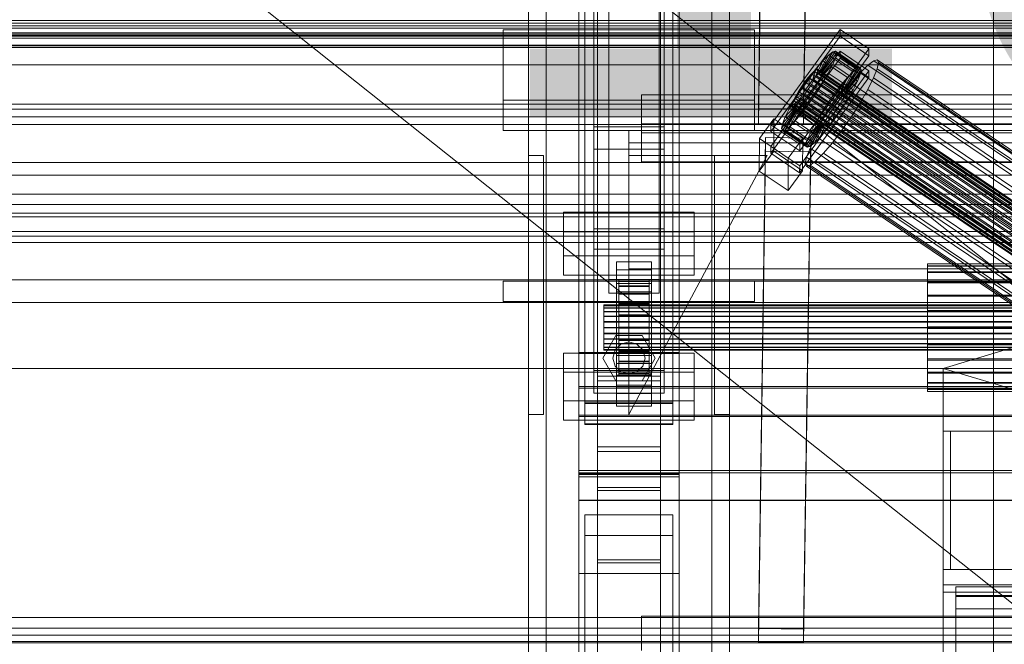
# Model space of a CAD drawing. Header units: millimetres. Extents: x -3490 to 61924, y -72580 to 6847.
# Tile 83 of 256: x -672 to -281, y -35410 to -35161. Entities that reach past the tile are written whole.
import ezdxf

# ---------------------------------------------------------------- set-up
doc = ezdxf.new("R2010")
doc.units = ezdxf.units.MM
for name, color, linetype, lineweight in [('COTAS_O', 1, 'Continuous', 0), ('COTAS_P', 1, 'Continuous', 0), ('frontal_bajante_movil', 7, 'Continuous', 0), ('frontal_briquetadora', 7, 'Continuous', 0), ('frontal_C01', 7, 'Continuous', 0), ('frontal_C02', 7, 'Continuous', 0), ('frontal_C03', 7, 'Continuous', 0), ('frontal_secador', 7, 'Continuous', 0)]:
    doc.layers.add(name, color=color, linetype=linetype, lineweight=lineweight)
doc.dimstyles.new('R19_100', dxfattribs={"dimtxt": 250, "dimasz": 150, "dimexe": 150, "dimexo": 80, "dimgap": 100, "dimtad": 1, "dimtih": 1, "dimtoh": 1, "dimdsep": 46, "dimcen": 0.09, "dimadec": 0, "dimazin": 0, "dimtfac": 1, "dimtdec": 4, "dimtofl": 0, "dimtmove": 0, "dimatfit": 3, "dimfxl": 1, "dimtolj": 1, "dimtzin": 0, "dimarcsym": 0})

# ---------------------------------------------------------------- blocks, each defined once
blk = doc.blocks.new('DIM_R29_52')
at = {"layer": 'COTAS_P'}
for p, q in [((-1750, -34600), (-1600, -34555)), ((2600, -34600), (2450, -34555)), ((-1750, -35500), (-1750, -34600)), ((-1750, -34600), (2600, -34600)), ((-1750, -34600), (-1600, -34645)), ((2600, -34600), (2450, -34645)), ((2600, -35500), (2600, -34600))]:
    blk.add_line(p, q, dxfattribs=at)
blk.add_text('4350 P', height=250, dxfattribs=at).set_placement((425, -34500))
blk = doc.blocks.new('DIM_R29_59')
at = {"layer": 'COTAS_O'}
for p, q in [((-1850, -34900), (-1850, -35600)), ((-150, -34900), (-150, -35600)), ((-1850, -35600), (-1700, -35555)), ((-150, -35600), (-300, -35555)), ((-150, -35600), (-1850, -35600)), ((-1850, -35600), (-1700, -35645)), ((-150, -35600), (-300, -35645))]:
    blk.add_line(p, q, dxfattribs=at)
blk.add_text('1700 O', height=250, rotation=180, dxfattribs=at).set_placement((-1000, -35700))
blk = doc.blocks.new('DIM_R29_63')
at = {"layer": 'COTAS_O'}
for p, q in [((-1480, -35300), (-1330, -35255)), ((490, -35300), (340, -35255)), ((-1480, -36000), (-1480, -35300)), ((-1480, -35300), (490, -35300)), ((-1480, -35300), (-1330, -35345)), ((490, -35300), (340, -35345)), ((490, -36000), (490, -35300))]:
    blk.add_line(p, q, dxfattribs=at)
blk.add_text('1970 O', height=250, dxfattribs=at).set_placement((-495, -35200))
blk = doc.blocks.new('DIM_R29_64')
at = {"layer": 'COTAS_O'}
for p, q in [((-1400, -33000), (-700, -33000)), ((-700, -33000), (-745, -33150)), ((-700, -36000), (-700, -33000)), ((-700, -33000), (-655, -33150)), ((-700, -36000), (-745, -35850)), ((-700, -36000), (-655, -35850)), ((-1400, -36000), (-700, -36000))]:
    blk.add_line(p, q, dxfattribs=at)
blk.add_text('3000 O', height=250, rotation=90, dxfattribs=at).set_placement((-800, -34500))
blk = doc.blocks.new('DIM_R29_65')
at = {"layer": 'COTAS_O'}
for p, q in [((-1400, -35300), (-1250, -35255)), ((1400, -35300), (1250, -35255)), ((-1400, -36000), (-1400, -35300)), ((-1400, -35300), (1400, -35300)), ((-1400, -35300), (-1250, -35345)), ((1400, -35300), (1250, -35345)), ((1400, -36000), (1400, -35300))]:
    blk.add_line(p, q, dxfattribs=at)
blk.add_text('2800 O', height=250, dxfattribs=at).set_placement((0, -35200))
blk = doc.blocks.new('DIM_R29_66')
at = {"layer": 'COTAS_P'}
for p, q in [((-305, -34680), (395, -34680)), ((395, -34680), (350, -34830)), ((395, -36000), (395, -34680)), ((395, -34680), (440, -34830)), ((395, -36000), (350, -35850)), ((395, -36000), (440, -35850)), ((-305, -36000), (395, -36000))]:
    blk.add_line(p, q, dxfattribs=at)
blk.add_text('1320 P', height=250, rotation=90, dxfattribs=at).set_placement((295, -35340))
blk = doc.blocks.new('DIM_R29_67')
at = {"layer": 'COTAS_P'}
for p, q in [((-305, -35300), (-155, -35255)), ((345, -35300), (195, -35255)), ((-305, -36000), (-305, -35300)), ((-305, -35300), (345, -35300)), ((-305, -35300), (-155, -35345)), ((345, -35300), (195, -35345)), ((345, -36000), (345, -35300))]:
    blk.add_line(p, q, dxfattribs=at)
blk.add_text('650 P', height=250, dxfattribs=at).set_placement((20, -35200))

msp = doc.modelspace()

# ---------------------------------------------------------------- linework, layer by layer
at = {"layer": 'frontal_bajante_movil'}
for p, q in [((-285, -35775), (-285, -35000)), ((-305, -35325), (-302, -35325)), ((-305, -35380), (-305, -35325)), ((-305, -35325), (345, -35325)), ((-305, -35325), (-185, -35325)), ((-302, -35380), (-302, -35325)), ((-305, -35380), (345, -35380)), ((-305, -35386), (-305, -35380)), ((-305, -35380), (-302, -35380)), ((-305, -35380), (-185, -35380)), ((-305, -35386), (345, -35386)), ((-305, -35389), (-305, -35386)), ((-305, -35389), (345, -35389)), ((-285, -35389), (-245, -35389)), ((-285, -35429), (-285, -35389))]:
    msp.add_line(p, q, dxfattribs=at)
at = {"layer": 'frontal_briquetadora'}
for p, q in [((-674.804, -34950), (340, -35756.525)), ((-720.639, -35041.307), (340, -35884.261))]:
    msp.add_line(p, q, dxfattribs=at)
at = {"layer": 'frontal_C01'}
for p, q in [((-470, -35975), (-470, -34599.343)), ((-463, -35975), (-463, -34599.343)), ((-397, -35975), (-397, -34599.343)), ((-390, -35975), (-390, -34599.343)), ((-442.5, -35304.951), (-442.5, -34702.151)), ((-417.5, -34702.151), (-417.5, -35304.951)), ((-442.5, -35331.131), (-442.5, -34728.332)), ((-417.5, -35331.131), (-417.5, -34728.332)), ((-450, -35293.967), (-450, -34970.428)), ((-410, -34970.428), (-410, -35293.967)), ((-450, -35342.115), (-450, -35018.576)), ((-450, -35343.06), (-450, -35019.521)), ((-410, -35342.115), (-410, -35018.576)), ((-410, -35019.521), (-410, -35343.06)), ((-447.5, -35313.997), (-447.5, -35034.736)), ((-412.5, -35034.736), (-412.5, -35313.997)), ((-447.5, -35322.085), (-447.5, -35042.824)), ((-412.5, -35322.085), (-412.5, -35042.824)), ((-450, -35381.578), (-450, -35058.04)), ((-410, -35381.578), (-410, -35058.04)), ((-438, -35264.72), (-438, -35116.199)), ((-418, -35116.199), (-418, -35264.72)), ((-438, -35121.592), (-438, -35270.113)), ((-418, -35270.113), (-418, -35121.592)), ((-444, -35244.457), (-444, -35148.266)), ((-416, -35148.266), (-416, -35244.457)), ((-444, -35156.354), (-444, -35252.546)), ((-416, -35252.546), (-416, -35156.354)), ((-480, -35193.382), (-480, -35165.384)), ((-480, -35165.384), (-380, -35165.384)), ((-480, -35205.382), (-480, -35165.384)), ((-380, -35165.384), (-380, -35193.382)), ((-380, -35165.384), (-380, -35205.382)), ((-373.501, -35203.13), (-345.969, -35165.276)), ((-345.981, -35167.972), (-345.969, -35165.276)), ((-345.969, -35165.276), (-334.501, -35173.012)), ((-345.981, -35167.972), (-373.513, -35205.826)), ((-334.513, -35175.708), (-345.981, -35167.972)), ((-373.539, -35211.758), (-346.008, -35173.904)), ((-334.501, -35173.012), (-362.033, -35210.867)), ((-353.892, -35182.269), (-348.918, -35174.091)), ((-353.378, -35182.145), (-347.835, -35173.83)), ((-353.205, -35182.531), (-347.47, -35174.645)), ((-348.918, -35174.091), (-350.645, -35175.411)), ((-347.835, -35173.83), (-348.918, -35174.091)), ((-348.918, -35174.091), (-339.088, -35180.722)), ((-347.847, -35176.481), (-347.47, -35174.645)), ((-347.835, -35173.83), (-338.005, -35180.461)), ((-347.47, -35174.645), (-347.835, -35173.83)), ((-347.47, -35174.645), (-337.64, -35181.276)), ((-346.02, -35176.6), (-346.008, -35173.904)), ((-346.008, -35173.904), (-334.539, -35181.64)), ((-334.501, -35173.012), (-334.513, -35175.708)), ((-346.02, -35176.6), (-373.551, -35214.454)), ((-362.045, -35213.563), (-334.513, -35175.708)), ((-355.777, -35183.979), (-352.899, -35177.701)), ((-352.899, -35177.701), (-355.525, -35180.803)), ((-354.71, -35182.894), (-350.645, -35175.411)), ((-353.384, -35183.401), (-347.847, -35176.481)), ((-350.645, -35175.411), (-352.899, -35177.701)), ((-352.899, -35177.701), (-343.069, -35184.332)), ((-350.645, -35175.411), (-340.816, -35182.042)), ((-348.941, -35179.214), (-347.847, -35176.481)), ((-347.847, -35176.481), (-338.017, -35183.112)), ((-334.551, -35184.336), (-346.02, -35176.6)), ((-332.629, -35177.699), (-334.938, -35179.464)), ((-331.181, -35177.349), (-332.629, -35177.699)), ((-332.629, -35177.699), (-148.32, -35302.034)), ((-331.197, -35180.894), (-330.692, -35178.439)), ((-330.692, -35178.439), (-331.181, -35177.349)), ((-331.181, -35177.349), (-146.872, -35301.684)), ((-330.692, -35178.439), (-146.383, -35302.774)), ((-334.539, -35181.64), (-362.071, -35219.494)), ((-355.525, -35180.803), (-358.345, -35184.506)), ((-356.348, -35181.789), (-357.415, -35182.873)), ((-357.021, -35185.448), (-355.525, -35180.803)), ((-355.53, -35181.164), (-356.348, -35181.789)), ((-356.348, -35181.789), (-142.549, -35326.017)), ((-355.541, -35183.59), (-355.022, -35182.296)), ((-355.017, -35181.04), (-355.53, -35181.164)), ((-355.53, -35181.164), (-141.731, -35325.392)), ((-355.525, -35180.803), (-345.695, -35187.434)), ((-355.022, -35182.296), (-354.844, -35181.426)), ((-355.022, -35182.296), (-141.224, -35326.524)), ((-354.844, -35181.426), (-355.017, -35181.04)), ((-355.017, -35181.04), (-141.218, -35325.268)), ((-354.844, -35181.426), (-141.045, -35325.654)), ((-354.71, -35182.894), (-353.892, -35182.269)), ((-353.902, -35184.695), (-348.941, -35179.214)), ((-353.892, -35182.269), (-353.378, -35182.145)), ((-344.062, -35188.9), (-353.892, -35182.269)), ((-353.205, -35182.531), (-353.384, -35183.401)), ((-343.549, -35188.776), (-353.378, -35182.145)), ((-353.378, -35182.145), (-353.205, -35182.531)), ((-343.376, -35189.162), (-353.205, -35182.531)), ((-350.678, -35182.656), (-348.941, -35179.214)), ((-348.941, -35179.214), (-339.111, -35185.845)), ((-340.816, -35182.042), (-344.88, -35189.525)), ((-339.088, -35180.722), (-344.062, -35188.9)), ((-338.005, -35180.461), (-343.549, -35188.776)), ((-337.64, -35181.276), (-343.376, -35189.162)), ((-343.069, -35184.332), (-340.816, -35182.042)), ((-337.95, -35182.524), (-341.461, -35186.671)), ((-340.816, -35182.042), (-339.088, -35180.722)), ((-339.088, -35180.722), (-338.005, -35180.461)), ((-337.64, -35181.276), (-338.017, -35183.112)), ((-338.005, -35180.461), (-337.64, -35181.276)), ((-334.938, -35179.464), (-337.95, -35182.524)), ((-337.95, -35182.524), (-153.641, -35306.859)), ((-334.938, -35179.464), (-150.629, -35303.799)), ((-334.539, -35181.64), (-334.551, -35184.336)), ((-332.659, -35184.547), (-331.197, -35180.894)), ((-331.197, -35180.894), (-146.887, -35305.229)), ((-362.083, -35222.19), (-334.551, -35184.336)), ((-359.995, -35186.097), (-361.332, -35188.017)), ((-358.345, -35184.506), (-361.166, -35188.559)), ((-358.659, -35184.343), (-359.995, -35186.097)), ((-146.196, -35330.325), (-359.995, -35186.097)), ((-357.415, -35182.873), (-358.659, -35184.343)), ((-358.659, -35184.343), (-144.861, -35328.571)), ((-358.345, -35184.506), (-358.357, -35187.202)), ((-358.357, -35187.202), (-357.021, -35185.448)), ((-348.515, -35191.137), (-358.345, -35184.506)), ((-357.434, -35187.076), (-356.363, -35185.221)), ((-357.415, -35182.873), (-143.617, -35327.102)), ((-357.021, -35185.448), (-355.777, -35183.979)), ((-347.191, -35192.079), (-357.021, -35185.448)), ((-356.363, -35185.221), (-355.541, -35183.59)), ((-356.363, -35185.221), (-142.565, -35329.449)), ((-354.725, -35186.326), (-355.796, -35188.181)), ((-355.777, -35183.979), (-354.71, -35182.894)), ((-345.947, -35190.61), (-355.777, -35183.979)), ((-355.541, -35183.59), (-141.742, -35327.818)), ((-354.725, -35186.326), (-350.678, -35182.656)), ((-353.902, -35184.695), (-354.725, -35186.326)), ((-344.895, -35192.957), (-354.725, -35186.326)), ((-344.88, -35189.525), (-354.71, -35182.894)), ((-353.384, -35183.401), (-353.902, -35184.695)), ((-344.073, -35191.327), (-353.902, -35184.695)), ((-343.554, -35190.032), (-353.384, -35183.401)), ((-352.938, -35186.573), (-350.678, -35182.656)), ((-350.678, -35182.656), (-340.848, -35189.287)), ((-343.069, -35184.332), (-345.947, -35190.61)), ((-345.695, -35187.434), (-343.069, -35184.332)), ((-339.111, -35185.845), (-344.073, -35191.327)), ((-338.017, -35183.112), (-343.554, -35190.032)), ((-339.111, -35185.845), (-340.848, -35189.287)), ((-338.017, -35183.112), (-339.111, -35185.845)), ((-334.981, -35189.149), (-332.659, -35184.547)), ((-332.659, -35184.547), (-148.35, -35308.882)), ((-361.166, -35188.559), (-363.797, -35192.685)), ((-362.578, -35189.971), (-363.648, -35191.827)), ((-361.332, -35188.017), (-362.578, -35189.971)), ((-362.578, -35189.971), (-148.779, -35334.199)), ((-361.332, -35188.017), (-147.533, -35332.245)), ((-359.693, -35189.122), (-361.166, -35188.559)), ((-361.166, -35188.559), (-351.336, -35195.19)), ((-360.939, -35191.076), (-359.693, -35189.122)), ((-360.017, -35190.95), (-358.68, -35189.031)), ((-359.693, -35189.122), (-358.357, -35187.202)), ((-349.863, -35195.753), (-359.693, -35189.122)), ((-358.68, -35189.031), (-357.434, -35187.076)), ((-358.68, -35189.031), (-144.881, -35333.259)), ((-357.042, -35190.136), (-358.378, -35192.055)), ((-358.357, -35187.202), (-348.527, -35193.834)), ((-357.434, -35187.076), (-143.635, -35331.305)), ((-355.796, -35188.181), (-357.042, -35190.136)), ((-357.042, -35190.136), (-355.569, -35190.699)), ((-347.212, -35196.767), (-357.042, -35190.136)), ((-355.796, -35188.181), (-352.938, -35186.573)), ((-345.966, -35194.813), (-355.796, -35188.181)), ((-355.569, -35190.699), (-352.938, -35186.573)), ((-352.938, -35186.573), (-343.108, -35193.204)), ((-348.515, -35191.137), (-345.695, -35187.434)), ((-345.695, -35187.434), (-347.191, -35192.079)), ((-344.88, -35189.525), (-345.947, -35190.61)), ((-341.461, -35186.671), (-345.231, -35191.622)), ((-340.848, -35189.287), (-344.895, -35192.957)), ((-344.062, -35188.9), (-344.88, -35189.525)), ((-344.073, -35191.327), (-343.554, -35190.032)), ((-343.549, -35188.776), (-344.062, -35188.9)), ((-343.554, -35190.032), (-343.376, -35189.162)), ((-343.376, -35189.162), (-343.549, -35188.776)), ((-340.848, -35189.287), (-343.108, -35193.204)), ((-341.461, -35186.671), (-157.152, -35311.006)), ((-338.003, -35194.386), (-334.981, -35189.149)), ((-334.981, -35189.149), (-150.672, -35313.483)), ((-380, -35193.382), (-480, -35193.382)), ((-480, -35193.382), (-480, -35205.382)), ((-380, -35205.382), (-380, -35193.382)), ((-363.797, -35192.685), (-366.057, -35196.602)), ((-362.01, -35192.932), (-366.057, -35196.602)), ((-364.471, -35193.457), (-364.989, -35194.752)), ((-363.648, -35191.827), (-364.471, -35193.457)), ((-364.471, -35193.457), (-150.672, -35337.686)), ((-360.939, -35191.076), (-363.797, -35192.685)), ((-363.797, -35192.685), (-353.967, -35199.316)), ((-363.664, -35195.258), (-362.596, -35194.174)), ((-363.648, -35191.827), (-149.85, -35336.055)), ((-362.833, -35194.562), (-362.01, -35192.932)), ((-362.596, -35194.174), (-361.352, -35192.705)), ((-362.596, -35194.174), (-148.798, -35338.402)), ((-362.01, -35192.932), (-360.939, -35191.076)), ((-352.18, -35199.563), (-362.01, -35192.932)), ((-361.352, -35192.705), (-360.017, -35190.95)), ((-361.352, -35192.705), (-147.554, -35336.933)), ((-359.714, -35193.81), (-361.21, -35198.455)), ((-359.714, -35193.81), (-360.958, -35195.279)), ((-351.109, -35197.707), (-360.939, -35191.076)), ((-360.017, -35190.95), (-146.218, -35335.179)), ((-358.378, -35192.055), (-359.714, -35193.81)), ((-349.884, -35200.441), (-359.714, -35193.81)), ((-358.39, -35194.752), (-355.569, -35190.699)), ((-358.378, -35192.055), (-358.39, -35194.752)), ((-348.548, -35198.687), (-358.378, -35192.055)), ((-355.569, -35190.699), (-345.739, -35197.33)), ((-351.336, -35195.19), (-348.515, -35191.137)), ((-348.527, -35193.834), (-349.863, -35195.753)), ((-345.231, -35191.622), (-349.002, -35197.04)), ((-348.527, -35193.834), (-348.515, -35191.137)), ((-347.191, -35192.079), (-348.527, -35193.834)), ((-345.947, -35190.61), (-347.191, -35192.079)), ((-345.966, -35194.813), (-344.895, -35192.957)), ((-343.108, -35193.204), (-345.966, -35194.813)), ((-343.108, -35193.204), (-345.739, -35197.33)), ((-160.922, -35315.957), (-345.231, -35191.622)), ((-344.895, -35192.957), (-344.073, -35191.327)), ((-363.53, -35196.727), (-369.265, -35204.613)), ((-363.357, -35197.113), (-368.9, -35205.428)), ((-363.351, -35195.857), (-368.888, -35202.777)), ((-362.843, -35196.989), (-367.817, -35205.167)), ((-362.833, -35194.562), (-367.794, -35200.044)), ((-366.057, -35196.602), (-367.794, -35200.044)), ((-362.025, -35196.364), (-366.09, -35203.847)), ((-366.057, -35196.602), (-356.228, -35203.233)), ((-364.989, -35194.752), (-365.168, -35195.621)), ((-365.168, -35195.621), (-364.995, -35196.008)), ((-365.168, -35195.621), (-151.369, -35339.85)), ((-364.995, -35196.008), (-364.482, -35195.884)), ((-364.995, -35196.008), (-151.196, -35340.236)), ((-364.989, -35194.752), (-151.191, -35338.98)), ((-364.482, -35195.884), (-363.664, -35195.258)), ((-364.482, -35195.884), (-150.683, -35340.112)), ((-360.958, -35195.279), (-363.836, -35201.557)), ((-363.664, -35195.258), (-149.865, -35339.487)), ((-363.53, -35196.727), (-363.351, -35195.857)), ((-363.357, -35197.113), (-363.53, -35196.727)), ((-353.7, -35203.358), (-363.53, -35196.727)), ((-362.843, -35196.989), (-363.357, -35197.113)), ((-353.527, -35203.744), (-363.357, -35197.113)), ((-363.351, -35195.857), (-362.833, -35194.562)), ((-353.521, -35202.488), (-363.351, -35195.857)), ((-362.025, -35196.364), (-362.843, -35196.989)), ((-353.014, -35203.62), (-362.843, -35196.989)), ((-353.003, -35201.194), (-362.833, -35194.562)), ((-360.958, -35195.279), (-362.025, -35196.364)), ((-352.196, -35202.995), (-362.025, -35196.364)), ((-361.21, -35198.455), (-358.39, -35194.752)), ((-351.128, -35201.91), (-360.958, -35195.279)), ((-358.39, -35194.752), (-348.56, -35201.383)), ((-353.967, -35199.316), (-351.336, -35195.19)), ((-353.967, -35199.316), (-351.109, -35197.707)), ((-349.002, -35197.04), (-352.519, -35202.555)), ((-351.109, -35197.707), (-352.18, -35199.563)), ((-351.336, -35195.19), (-349.863, -35195.753)), ((-349.863, -35195.753), (-351.109, -35197.707)), ((-349.002, -35197.04), (-164.693, -35321.375)), ((-345.739, -35197.33), (-348.56, -35201.383)), ((-348.548, -35198.687), (-347.212, -35196.767)), ((-347.212, -35196.767), (-345.966, -35194.813)), ((-345.739, -35197.33), (-347.212, -35196.767)), ((-341.52, -35199.901), (-338.003, -35194.386)), ((-338.003, -35194.386), (-153.694, -35318.72)), ((-378.086, -35208.63), (-372.35, -35200.744)), ((-372.408, -35213.686), (-372.35, -35200.744)), ((-372.35, -35200.744), (-360.882, -35208.48)), ((-367.794, -35200.044), (-368.888, -35202.777)), ((-367.794, -35200.044), (-357.964, -35206.675)), ((-366.09, -35203.847), (-363.836, -35201.557)), ((-363.836, -35201.557), (-361.21, -35198.455)), ((-363.836, -35201.557), (-354.006, -35208.188)), ((-361.21, -35198.455), (-351.38, -35205.086)), ((-357.964, -35206.675), (-353.003, -35201.194)), ((-356.228, -35203.233), (-353.967, -35199.316)), ((-356.228, -35203.233), (-352.18, -35199.563)), ((-354.006, -35208.188), (-351.128, -35201.91)), ((-353.003, -35201.194), (-353.521, -35202.488)), ((-352.18, -35199.563), (-353.003, -35201.194)), ((-352.196, -35202.995), (-351.128, -35201.91)), ((-351.38, -35205.086), (-349.884, -35200.441)), ((-348.56, -35201.383), (-351.38, -35205.086)), ((-351.128, -35201.91), (-349.884, -35200.441)), ((-349.884, -35200.441), (-348.548, -35198.687)), ((-348.56, -35201.383), (-348.548, -35198.687)), ((-345.291, -35205.319), (-341.52, -35199.901)), ((-341.52, -35199.901), (-157.211, -35324.236)), ((-480, -35205.382), (-380, -35205.382)), ((-430, -35205.382), (-430, -35210.382)), ((430, -35205.382), (-430, -35205.382)), ((-373.501, -35203.13), (-373.513, -35205.826)), ((-373.513, -35205.826), (-362.045, -35213.563)), ((-362.033, -35210.867), (-373.501, -35203.13)), ((-368.888, -35202.777), (-369.265, -35204.613)), ((-369.265, -35204.613), (-368.9, -35205.428)), ((-369.265, -35204.613), (-359.436, -35211.244)), ((-368.9, -35205.428), (-367.817, -35205.167)), ((-368.9, -35205.428), (-359.07, -35212.059)), ((-368.888, -35202.777), (-359.058, -35209.408)), ((-367.817, -35205.167), (-366.09, -35203.847)), ((-367.817, -35205.167), (-357.987, -35211.798)), ((-366.09, -35203.847), (-356.26, -35210.478)), ((-359.436, -35211.244), (-353.7, -35203.358)), ((-359.07, -35212.059), (-353.527, -35203.744)), ((-359.058, -35209.408), (-353.521, -35202.488)), ((-357.987, -35211.798), (-353.014, -35203.62)), ((-357.964, -35206.675), (-356.228, -35203.233)), ((-356.26, -35210.478), (-352.196, -35202.995)), ((-352.519, -35202.555), (-355.541, -35207.792)), ((-351.38, -35205.086), (-354.006, -35208.188)), ((-353.521, -35202.488), (-353.7, -35203.358)), ((-353.7, -35203.358), (-353.527, -35203.744)), ((-353.527, -35203.744), (-353.014, -35203.62)), ((-353.014, -35203.62), (-352.196, -35202.995)), ((-352.519, -35202.555), (-168.21, -35326.89)), ((-349.061, -35210.27), (-345.291, -35205.319)), ((-345.291, -35205.319), (-160.982, -35329.653)), ((-378.512, -35403.375), (-375.644, -35208.264)), ((-378.086, -35208.63), (-378.143, -35221.572)), ((-366.618, -35216.367), (-378.086, -35208.63)), ((-375.644, -35213.657), (-375.644, -35208.264)), ((-375.644, -35208.264), (-357.646, -35208.509)), ((-360.882, -35208.48), (-366.618, -35216.367)), ((-360.882, -35208.48), (-360.939, -35221.422)), ((-357.646, -35208.509), (-360.514, -35403.62)), ((-359.436, -35211.244), (-359.058, -35209.408)), ((-359.058, -35209.408), (-357.964, -35206.675)), ((-355.541, -35207.792), (-357.863, -35212.394)), ((-357.646, -35208.509), (-357.646, -35213.902)), ((-354.006, -35208.188), (-356.26, -35210.478)), ((-355.541, -35207.792), (-171.232, -35332.127)), ((430, -35210.382), (-430, -35210.382)), ((-430, -35210.382), (-430, -35260.382)), ((-378.512, -35408.767), (-375.644, -35213.657)), ((-372.408, -35213.686), (-378.143, -35221.572)), ((-357.646, -35213.902), (-375.644, -35213.657)), ((-373.539, -35211.758), (-373.551, -35214.454)), ((-362.071, -35219.494), (-373.539, -35211.758)), ((-360.939, -35221.422), (-372.408, -35213.686)), ((-362.045, -35213.563), (-362.033, -35210.867)), ((-360.514, -35409.013), (-357.646, -35213.902)), ((-359.07, -35212.059), (-359.436, -35211.244)), ((-357.863, -35212.394), (-359.326, -35216.047)), ((-357.987, -35211.798), (-359.07, -35212.059)), ((-356.26, -35210.478), (-357.987, -35211.798)), ((-357.863, -35212.394), (-173.554, -35336.729)), ((-352.572, -35214.417), (-349.061, -35210.27)), ((-349.061, -35210.27), (-164.752, -35334.605)), ((-470, -35318.382), (-470, -35215.382)), ((-470, -35215.382), (-464, -35215.382)), ((-464, -35318.382), (-464, -35215.382)), ((-430, -35318.382), (-375, -35215.382)), ((-375, -35215.382), (-430, -35215.382)), ((-430, -35215.382), (-430, -35318.382)), ((-396, -35318.382), (-396, -35215.382)), ((-396, -35215.382), (-390, -35215.382)), ((-390, -35318.382), (-390, -35215.382)), ((-373.551, -35214.454), (-362.083, -35222.19)), ((-366.675, -35229.308), (-366.618, -35216.367)), ((-359.326, -35216.047), (-359.83, -35218.502)), ((-359.326, -35216.047), (-175.016, -35340.381)), ((-357.893, -35219.242), (-355.584, -35217.477)), ((-355.584, -35217.477), (-352.572, -35214.417)), ((-355.584, -35217.477), (-171.275, -35341.812)), ((-352.572, -35214.417), (-168.263, -35338.752)), ((-378.143, -35221.572), (-366.675, -35229.308)), ((-366.675, -35229.308), (-360.939, -35221.422)), ((-362.083, -35222.19), (-362.071, -35219.494)), ((-359.83, -35218.502), (-359.341, -35219.592)), ((-359.83, -35218.502), (-175.521, -35342.836)), ((-359.341, -35219.592), (-357.893, -35219.242)), ((-359.341, -35219.592), (-175.032, -35343.926)), ((-357.893, -35219.242), (-173.584, -35343.577)), ((-456, -35255.203), (-456, -35237.948)), ((-456, -35237.948), (-404, -35237.948)), ((-456, -35245.651), (-456, -35237.948)), ((-404, -35237.948), (-404, -35255.203)), ((-404, -35237.948), (-404, -35245.651)), ((-416, -35244.457), (-444, -35244.457)), ((-444, -35244.457), (-444, -35252.546)), ((-416, -35252.546), (-416, -35244.457)), ((-404, -35245.651), (-456, -35245.651)), ((-456, -35245.651), (-456, -35262.907)), ((-404, -35262.907), (-404, -35245.651)), ((-444, -35252.546), (-416, -35252.546)), ((-404, -35255.203), (-456, -35255.203)), ((-456, -35255.203), (-456, -35262.907)), ((-404, -35262.907), (-404, -35255.203)), ((-435, -35260.868), (-435, -35257.633)), ((-435, -35257.633), (-421, -35257.633)), ((-435, -35298.078), (-435, -35257.633)), ((-421, -35260.868), (-435, -35260.868)), ((-435, -35260.868), (-435, -35301.313)), ((-430, -35260.382), (-430, -35265.382)), ((430, -35260.382), (-430, -35260.382)), ((-421, -35257.633), (-421, -35260.868)), ((-421, -35257.633), (-421, -35298.078)), ((-421, -35301.313), (-421, -35260.868)), ((-311.15, -35259.328), (-311.15, -35258.389)), ((-311.15, -35258.389), (-311.15, -35259.18)), ((-311.15, -35258.389), (311.15, -35258.389)), ((-311.15, -35259.18), (-311.15, -35261.649)), ((-311.15, -35259.18), (311.15, -35259.18)), ((-311.15, -35261.933), (-311.15, -35259.328)), ((-311.15, -35259.328), (311.15, -35259.328)), ((-456, -35262.907), (-404, -35262.907)), ((-418, -35264.72), (-438, -35264.72)), ((-438, -35264.72), (-438, -35270.113)), ((-434, -35274.788), (-434, -35264.788)), ((-434, -35264.788), (-434, -35265.38)), ((-434, -35264.788), (-422, -35264.788)), ((-434, -35265.491), (-434, -35264.788)), ((-422, -35265.38), (-422, -35264.788)), ((-422, -35264.788), (-422, -35274.788)), ((-422, -35264.788), (-422, -35265.491)), ((-418, -35270.113), (-418, -35264.72)), ((-311.15, -35261.649), (-311.15, -35265.626)), ((-311.15, -35261.649), (311.15, -35261.649)), ((-311.15, -35266.029), (-311.15, -35261.933)), ((-311.15, -35261.933), (311.15, -35261.933)), ((-480, -35265.382), (-380, -35265.382)), ((-480, -35273.382), (-480, -35265.382)), ((-435, -35269.496), (-435, -35266.261)), ((-435, -35266.261), (-421, -35266.261)), ((-435, -35306.705), (-435, -35266.261)), ((-434, -35275.068), (-434, -35265.38)), ((-434, -35265.38), (-434, -35267.227)), ((-434, -35265.38), (-422, -35265.38)), ((-434, -35275.12), (-434, -35265.491)), ((-434, -35265.491), (-422, -35265.491)), ((-434, -35267.44), (-434, -35265.491)), ((-434, -35275.943), (-434, -35267.227)), ((-434, -35267.227), (-434, -35270.202)), ((-434, -35267.227), (-422, -35267.227)), ((-434, -35276.044), (-434, -35267.44)), ((-434, -35267.44), (-422, -35267.44)), ((-434, -35270.503), (-434, -35267.44)), ((430, -35265.382), (-430, -35265.382)), ((-422, -35267.227), (-422, -35265.38)), ((-422, -35265.38), (-422, -35275.068)), ((-422, -35265.491), (-422, -35275.12)), ((-422, -35265.491), (-422, -35267.44)), ((-422, -35270.202), (-422, -35267.227)), ((-422, -35267.227), (-422, -35275.943)), ((-422, -35267.44), (-422, -35276.044)), ((-422, -35267.44), (-422, -35270.503)), ((-421, -35266.261), (-421, -35269.496)), ((-421, -35266.261), (-421, -35306.705)), ((-380, -35273.382), (-380, -35265.382)), ((-311.15, -35265.626), (-311.15, -35270.841)), ((-311.15, -35265.626), (311.15, -35265.626)), ((-311.15, -35271.334), (-311.15, -35266.029)), ((-311.15, -35266.029), (311.15, -35266.029)), ((-438, -35270.113), (-418, -35270.113)), ((-421, -35269.496), (-435, -35269.496)), ((-435, -35269.496), (-435, -35309.941)), ((-434, -35277.352), (-434, -35270.202)), ((-434, -35270.202), (-434, -35274.103)), ((-434, -35270.202), (-422, -35270.202)), ((-434, -35277.495), (-434, -35270.503)), ((-434, -35270.503), (-422, -35270.503)), ((-434, -35274.472), (-434, -35270.503)), ((-422, -35274.103), (-422, -35270.202)), ((-422, -35270.202), (-422, -35277.352)), ((-422, -35270.503), (-422, -35277.495)), ((-422, -35270.503), (-422, -35274.472)), ((-421, -35309.941), (-421, -35269.496)), ((-311.15, -35270.841), (-311.15, -35276.939)), ((-311.15, -35270.841), (311.15, -35270.841)), ((-311.15, -35277.488), (-311.15, -35271.334)), ((-311.15, -35271.334), (311.15, -35271.334)), ((-480, -35273.382), (-380, -35273.382)), ((-470, -35273.382), (-463, -35273.382)), ((-470, -35975), (-470, -35273.382)), ((-463, -35975), (-463, -35273.382)), ((-463, -35273.382), (-397, -35273.382)), ((-440, -35275.12), (-440, -35274.788)), ((-440, -35274.788), (-440, -35275.068)), ((-440, -35274.788), (440, -35274.788)), ((-440, -35275.068), (-440, -35275.943)), ((-440, -35275.068), (440, -35275.068)), ((-440, -35276.044), (-440, -35275.12)), ((-440, -35275.12), (440, -35275.12)), ((-440, -35275.943), (-440, -35277.352)), ((-440, -35275.943), (440, -35275.943)), ((-440, -35277.495), (-440, -35276.044)), ((-440, -35276.044), (440, -35276.044)), ((-434, -35279.2), (-434, -35274.103)), ((-434, -35274.103), (-434, -35278.664)), ((-434, -35274.103), (-422, -35274.103)), ((-434, -35279.374), (-434, -35274.472)), ((-434, -35274.472), (-422, -35274.472)), ((-434, -35279.075), (-434, -35274.472)), ((-434, -35275.068), (-434, -35274.788)), ((-422, -35274.788), (-434, -35274.788)), ((-434, -35274.788), (-434, -35275.12)), ((-434, -35275.943), (-434, -35275.068)), ((-422, -35275.068), (-434, -35275.068)), ((-422, -35275.12), (-434, -35275.12)), ((-434, -35275.12), (-434, -35276.044)), ((-434, -35277.352), (-434, -35275.943)), ((-422, -35275.943), (-434, -35275.943)), ((-422, -35276.044), (-434, -35276.044)), ((-434, -35276.044), (-434, -35277.495)), ((-422, -35278.664), (-422, -35274.103)), ((-422, -35274.103), (-422, -35279.2)), ((-422, -35274.472), (-422, -35279.374)), ((-422, -35274.472), (-422, -35279.075)), ((-422, -35274.788), (-422, -35275.068)), ((-422, -35275.12), (-422, -35274.788)), ((-422, -35275.068), (-422, -35275.943)), ((-422, -35276.044), (-422, -35275.12)), ((-422, -35275.943), (-422, -35277.352)), ((-422, -35277.495), (-422, -35276.044)), ((-397, -35273.382), (-390, -35273.382)), ((-397, -35975), (-397, -35273.382)), ((-390, -35975), (-390, -35273.382)), ((-440, -35277.352), (-440, -35279.2)), ((-440, -35277.352), (440, -35277.352)), ((-440, -35279.374), (-440, -35277.495)), ((-440, -35277.495), (440, -35277.495)), ((-440, -35279.2), (-440, -35281.36)), ((-440, -35279.2), (440, -35279.2)), ((-440, -35281.555), (-440, -35279.374)), ((-440, -35279.374), (440, -35279.374)), ((-434, -35279.2), (-434, -35277.352)), ((-422, -35277.352), (-434, -35277.352)), ((-422, -35277.495), (-434, -35277.495)), ((-434, -35277.495), (-434, -35279.374)), ((-434, -35278.664), (-434, -35281.36)), ((-422, -35278.664), (-434, -35278.664)), ((-434, -35278.664), (-434, -35283.574)), ((-434, -35281.555), (-434, -35279.075)), ((-434, -35279.075), (-422, -35279.075)), ((-434, -35284), (-434, -35279.075)), ((-434, -35281.36), (-434, -35279.2)), ((-422, -35279.2), (-434, -35279.2)), ((-422, -35279.374), (-434, -35279.374)), ((-434, -35279.374), (-434, -35281.555)), ((-422, -35277.352), (-422, -35279.2)), ((-422, -35279.374), (-422, -35277.495)), ((-422, -35281.36), (-422, -35278.664)), ((-422, -35283.574), (-422, -35278.664)), ((-422, -35279.075), (-422, -35281.555)), ((-422, -35279.075), (-422, -35284)), ((-422, -35279.2), (-422, -35281.36)), ((-422, -35281.555), (-422, -35279.374)), ((-311.15, -35276.939), (-311.15, -35283.503)), ((311.15, -35276.939), (-311.15, -35276.939)), ((-311.15, -35284.071), (-311.15, -35277.488)), ((-311.15, -35277.488), (311.15, -35277.488)), ((-440, -35281.36), (-440, -35283.686)), ((440, -35281.36), (-440, -35281.36)), ((-440, -35283.888), (-440, -35281.555)), ((-440, -35281.555), (440, -35281.555)), ((-440, -35283.686), (-440, -35286.019)), ((-440, -35283.686), (440, -35283.686)), ((-440, -35286.213), (-440, -35283.888)), ((-440, -35283.888), (440, -35283.888)), ((-434, -35281.36), (-422, -35281.36)), ((-434, -35283.686), (-434, -35281.36)), ((-422, -35281.555), (-434, -35281.555)), ((-434, -35281.555), (-434, -35283.888)), ((-434, -35283.686), (-434, -35283.574)), ((-434, -35283.574), (-434, -35288.499)), ((-434, -35283.574), (-422, -35283.574)), ((-434, -35286.019), (-434, -35283.686)), ((-422, -35283.686), (-434, -35283.686)), ((-434, -35283.888), (-434, -35284)), ((-422, -35283.888), (-434, -35283.888)), ((-434, -35283.888), (-434, -35286.213)), ((-434, -35284), (-422, -35284)), ((-434, -35288.91), (-434, -35284)), ((-422, -35281.36), (-422, -35283.686)), ((-422, -35283.888), (-422, -35281.555)), ((-422, -35288.499), (-422, -35283.574)), ((-422, -35283.574), (-422, -35283.686)), ((-422, -35283.686), (-422, -35286.019)), ((-422, -35284), (-422, -35283.888)), ((-422, -35286.213), (-422, -35283.888)), ((-422, -35284), (-422, -35288.91)), ((-311.15, -35283.503), (-311.15, -35290.086)), ((-311.15, -35283.503), (311.15, -35283.503)), ((-311.15, -35290.635), (-311.15, -35284.071)), ((-311.15, -35284.071), (311.15, -35284.071)), ((-440.4, -35295.882), (-435.2, -35286.875)), ((-440, -35286.019), (-440, -35288.199)), ((-440, -35286.019), (440, -35286.019)), ((-440, -35288.374), (-440, -35286.213)), ((-440, -35286.213), (440, -35286.213)), ((-440, -35288.199), (-440, -35290.079)), ((-440, -35288.199), (440, -35288.199)), ((-440, -35290.222), (-440, -35288.374)), ((-440, -35288.374), (440, -35288.374)), ((-435.2, -35286.875), (-424.8, -35286.875)), ((-434, -35288.199), (-434, -35286.019)), ((-434, -35286.019), (-434, -35288.499)), ((-422, -35286.019), (-434, -35286.019)), ((-434, -35286.213), (-434, -35288.91)), ((-422, -35286.213), (-434, -35286.213)), ((-434, -35286.213), (-434, -35288.374)), ((-434, -35290.079), (-434, -35288.199)), ((-434, -35288.199), (-434, -35293.102)), ((-422, -35288.199), (-434, -35288.199)), ((-434, -35288.374), (-434, -35293.471)), ((-422, -35288.374), (-434, -35288.374)), ((-434, -35288.374), (-434, -35290.222)), ((-424.8, -35286.875), (-419.6, -35295.882)), ((-422, -35288.499), (-422, -35286.019)), ((-422, -35286.019), (-422, -35288.199)), ((-422, -35288.91), (-422, -35286.213)), ((-422, -35288.374), (-422, -35286.213)), ((-422, -35293.102), (-422, -35288.199)), ((-422, -35288.199), (-422, -35290.079)), ((-422, -35293.471), (-422, -35288.374)), ((-422, -35290.222), (-422, -35288.374)), ((-440, -35290.079), (-440, -35291.53)), ((-440, -35290.079), (440, -35290.079)), ((-440, -35291.631), (-440, -35290.222)), ((-440, -35290.222), (440, -35290.222)), ((-440, -35291.53), (-440, -35292.454)), ((-440, -35291.53), (440, -35291.53)), ((-440, -35292.506), (-440, -35291.631)), ((-440, -35291.631), (440, -35291.631)), ((-435.543, -35292.682), (-433.2, -35290.339)), ((-434, -35288.499), (-434, -35293.102)), ((-434, -35288.499), (-422, -35288.499)), ((-434, -35288.91), (-422, -35288.91)), ((-434, -35293.471), (-434, -35288.91)), ((-434, -35291.53), (-434, -35290.079)), ((-434, -35290.079), (-434, -35297.071)), ((-422, -35290.079), (-434, -35290.079)), ((-434, -35290.222), (-434, -35297.372)), ((-422, -35290.222), (-434, -35290.222)), ((-434, -35290.222), (-434, -35291.631)), ((-434, -35292.454), (-434, -35291.53)), ((-434, -35291.53), (-434, -35300.134)), ((-422, -35291.53), (-434, -35291.53)), ((-434, -35291.631), (-434, -35300.347)), ((-422, -35291.631), (-434, -35291.631)), ((-434, -35291.631), (-434, -35292.506)), ((-433.2, -35290.339), (-430, -35289.482)), ((-430, -35289.482), (-426.8, -35290.339)), ((-426.8, -35290.339), (-424.457, -35292.682)), ((-422, -35293.102), (-422, -35288.499)), ((-422, -35288.91), (-422, -35293.471)), ((-422, -35297.071), (-422, -35290.079)), ((-422, -35290.079), (-422, -35291.53)), ((-422, -35297.372), (-422, -35290.222)), ((-422, -35291.631), (-422, -35290.222)), ((-422, -35300.134), (-422, -35291.53)), ((-422, -35291.53), (-422, -35292.454)), ((-422, -35300.347), (-422, -35291.631)), ((-422, -35292.506), (-422, -35291.631)), ((-311.15, -35290.086), (-311.15, -35296.24)), ((-311.15, -35290.086), (311.15, -35290.086)), ((-311.15, -35296.732), (-311.15, -35290.635)), ((-311.15, -35290.635), (311.15, -35290.635)), ((-410, -35293.967), (-450, -35293.967)), ((-450, -35293.967), (-450, -35342.115)), ((-450, -35617.505), (-450, -35293.967)), ((-435.2, -35304.889), (-440.4, -35295.882)), ((-440, -35292.454), (-440, -35292.786)), ((-440, -35292.454), (440, -35292.454)), ((-440, -35292.786), (-440, -35292.506)), ((-440, -35292.506), (440, -35292.506)), ((-440, -35292.786), (440, -35292.786)), ((-436.4, -35295.882), (-435.543, -35292.682)), ((-435.543, -35299.082), (-436.4, -35295.882)), ((-435, -35307.322), (-435, -35294.919)), ((-435, -35294.919), (-421, -35294.919)), ((-435, -35302.623), (-435, -35294.919)), ((-434, -35292.786), (-434, -35292.454)), ((-434, -35292.454), (-434, -35302.083)), ((-422, -35292.454), (-434, -35292.454)), ((-434, -35292.506), (-434, -35302.193)), ((-422, -35292.506), (-434, -35292.506)), ((-434, -35292.506), (-434, -35292.786)), ((-434, -35292.786), (-434, -35302.786)), ((-422, -35292.786), (-434, -35292.786)), ((-434, -35293.102), (-434, -35297.071)), ((-434, -35293.102), (-422, -35293.102)), ((-434, -35293.471), (-422, -35293.471)), ((-434, -35297.372), (-434, -35293.471)), ((-419.6, -35295.882), (-424.8, -35304.889)), ((-424.457, -35292.682), (-423.6, -35295.882)), ((-423.6, -35295.882), (-424.457, -35299.082)), ((-422, -35302.083), (-422, -35292.454)), ((-422, -35292.454), (-422, -35292.786)), ((-422, -35302.193), (-422, -35292.506)), ((-422, -35292.786), (-422, -35292.506)), ((-422, -35302.786), (-422, -35292.786)), ((-422, -35297.071), (-422, -35293.102)), ((-422, -35293.471), (-422, -35297.372)), ((-421, -35294.919), (-421, -35307.322)), ((-421, -35294.919), (-421, -35302.623)), ((-410, -35342.115), (-410, -35293.967)), ((-410, -35293.967), (-410, -35617.505)), ((-433.2, -35301.425), (-435.543, -35299.082)), ((-421, -35298.078), (-435, -35298.078)), ((-435, -35298.078), (-435, -35301.313)), ((-434, -35297.071), (-434, -35300.134)), ((-434, -35297.071), (-422, -35297.071)), ((-434, -35297.372), (-422, -35297.372)), ((-434, -35300.347), (-434, -35297.372)), ((-434, -35300.134), (-434, -35302.083)), ((-434, -35300.134), (-422, -35300.134)), ((-424.457, -35299.082), (-426.8, -35301.425)), ((-422, -35300.134), (-422, -35297.071)), ((-422, -35297.372), (-422, -35300.347)), ((-422, -35302.083), (-422, -35300.134)), ((-421, -35301.313), (-421, -35298.078)), ((-311.15, -35296.24), (-311.15, -35301.545)), ((-311.15, -35296.24), (311.15, -35296.24)), ((-311.15, -35301.947), (-311.15, -35296.732)), ((-311.15, -35296.732), (311.15, -35296.732)), ((-417.5, -35303.051), (-442.5, -35303.051)), ((-442.5, -35303.051), (-442.5, -35333.031)), ((-442.5, -35347.329), (-442.5, -35303.051)), ((-435, -35301.313), (-421, -35301.313)), ((-421, -35302.623), (-435, -35302.623)), ((-435, -35302.623), (-435, -35315.025)), ((-434, -35300.347), (-422, -35300.347)), ((-434, -35302.193), (-434, -35300.347)), ((-434, -35302.083), (-434, -35302.786)), ((-434, -35302.083), (-422, -35302.083)), ((-434, -35302.193), (-422, -35302.193)), ((-434, -35302.786), (-434, -35302.193)), ((-434, -35302.786), (-422, -35302.786)), ((-430, -35302.282), (-433.2, -35301.425)), ((-426.8, -35301.425), (-430, -35302.282)), ((-422, -35300.347), (-422, -35302.193)), ((-422, -35302.786), (-422, -35302.083)), ((-422, -35302.193), (-422, -35302.786)), ((-421, -35315.025), (-421, -35302.623)), ((-417.5, -35333.031), (-417.5, -35303.051)), ((-417.5, -35303.051), (-417.5, -35347.329)), ((-311.15, -35301.545), (-311.15, -35305.64)), ((-311.15, -35301.545), (311.15, -35301.545)), ((-311.15, -35305.925), (-311.15, -35301.947)), ((-311.15, -35301.947), (311.15, -35301.947)), ((-450, -35318.618), (-450, -35307.834)), ((-450, -35307.834), (450, -35307.834)), ((-450, -35341.538), (-450, -35307.834)), ((-442.5, -35331.131), (-442.5, -35304.951)), ((-442.5, -35304.951), (-417.5, -35304.951)), ((-424.8, -35304.889), (-435.2, -35304.889)), ((-421, -35306.705), (-435, -35306.705)), ((-435, -35306.705), (-435, -35309.941)), ((-421, -35307.322), (-435, -35307.322)), ((-435, -35307.322), (-435, -35315.025)), ((-421, -35309.941), (-421, -35306.705)), ((-421, -35315.025), (-421, -35307.322)), ((-417.5, -35304.951), (-417.5, -35331.131)), ((-311.15, -35305.64), (-311.15, -35308.246)), ((-311.15, -35305.64), (311.15, -35305.64)), ((-311.15, -35308.394), (-311.15, -35305.925)), ((-311.15, -35305.925), (311.15, -35305.925)), ((-435, -35309.941), (-421, -35309.941)), ((-311.15, -35308.246), (-311.15, -35309.185)), ((-311.15, -35308.246), (311.15, -35308.246)), ((-311.15, -35309.185), (-311.15, -35308.394)), ((-311.15, -35308.394), (311.15, -35308.394)), ((-311.15, -35309.185), (311.15, -35309.185)), ((-412.5, -35313.997), (-447.5, -35313.997)), ((-447.5, -35313.997), (-447.5, -35322.085)), ((-435, -35315.025), (-421, -35315.025)), ((-412.5, -35322.085), (-412.5, -35313.997)), ((-464, -35318.382), (-470, -35318.382)), ((450, -35318.618), (-450, -35318.618)), ((-450, -35318.618), (-450, -35352.322)), ((-390, -35318.382), (-396, -35318.382)), ((-447.5, -35322.085), (-412.5, -35322.085)), ((-417.5, -35331.131), (-442.5, -35331.131)), ((-442.5, -35333.031), (-417.5, -35333.031)), ((-442.5, -35377.309), (-442.5, -35333.031)), ((-417.5, -35377.309), (-417.5, -35333.031)), ((450, -35341.538), (-450, -35341.538)), ((-450, -35341.538), (-450, -35352.322)), ((-450, -35342.115), (-410, -35342.115)), ((-450, -35665.654), (-450, -35342.115)), ((-410, -35343.06), (-450, -35343.06)), ((-450, -35343.06), (-450, -35381.578)), ((-450, -35666.598), (-450, -35343.06)), ((-410, -35665.654), (-410, -35342.115)), ((-410, -35381.578), (-410, -35343.06)), ((-410, -35343.06), (-410, -35666.598)), ((-442.5, -35377.309), (-442.5, -35347.329)), ((-442.5, -35347.329), (-417.5, -35347.329)), ((-417.5, -35348.555), (-442.5, -35348.555)), ((-442.5, -35348.555), (-442.5, -35376.083)), ((-442.5, -35830.021), (-442.5, -35348.555)), ((-417.5, -35347.329), (-417.5, -35377.309)), ((-417.5, -35376.083), (-417.5, -35348.555)), ((-417.5, -35348.555), (-417.5, -35830.021)), ((-450, -35352.322), (450, -35352.322)), ((-447.5, -35366.363), (-447.5, -35358.275)), ((-447.5, -35358.275), (-412.5, -35358.275)), ((-447.5, -35637.535), (-447.5, -35358.275)), ((-412.5, -35358.275), (-412.5, -35366.363)), ((-412.5, -35358.275), (-412.5, -35637.535)), ((-412.5, -35366.363), (-447.5, -35366.363)), ((-447.5, -35645.624), (-447.5, -35366.363)), ((-412.5, -35645.624), (-412.5, -35366.363)), ((-442.5, -35376.083), (-417.5, -35376.083)), ((-442.5, -35857.548), (-442.5, -35376.083)), ((-417.5, -35377.309), (-442.5, -35377.309)), ((-417.5, -35857.548), (-417.5, -35376.083)), ((-450, -35381.578), (-410, -35381.578)), ((-450, -35705.117), (-450, -35381.578)), ((-410, -35705.117), (-410, -35381.578)), ((-425, -35412.142), (-425, -35398.445)), ((-425, -35398.445), (425, -35398.445)), ((-425, -35410.001), (-425, -35398.445)), ((-360.514, -35403.62), (-378.512, -35403.375)), ((-378.512, -35403.375), (-378.512, -35408.767)), ((-360.514, -35409.013), (-360.514, -35403.62)), ((-378.512, -35408.767), (-360.514, -35409.013))]:
    msp.add_line(p, q, dxfattribs=at)
at = {"layer": 'frontal_C02'}
for p, q in [((-470, -35975), (-470, -33530.372)), ((-463, -35975), (-463, -33530.372)), ((-397, -35975), (-397, -33530.372)), ((-390, -35975), (-390, -33530.372)), ((-470, -35975), (-470, -34035.57)), ((-463, -35975), (-463, -34035.57)), ((-397, -35975), (-397, -34035.57)), ((-390, -35975), (-390, -34035.57)), ((-470, -35975), (-470, -34840.309)), ((-463, -35975), (-463, -34840.309)), ((-397, -35975), (-397, -34840.309)), ((-390, -35975), (-390, -34840.309)), ((-450, -35294.027), (-450, -34936.365)), ((-410, -34936.365), (-410, -35294.027)), ((-450, -35341.755), (-450, -34984.093)), ((-410, -35341.755), (-410, -34984.093)), ((-378.512, -35196.616), (-375.644, -35003.211)), ((-357.646, -35003.454), (-360.514, -35196.859)), ((-378.512, -35202.577), (-375.644, -35009.172)), ((-360.514, -35202.821), (-357.646, -35009.416)), ((-450, -35475.098), (-450, -35117.436)), ((-410, -35117.436), (-410, -35475.098)), ((-442.5, -35598.77), (-442.5, -35122.744)), ((-417.5, -35122.744), (-417.5, -35598.77)), ((-447.5, -35313.42), (-447.5, -35132.056)), ((-412.5, -35132.056), (-412.5, -35313.42)), ((-447.5, -35322.362), (-447.5, -35140.997)), ((-412.5, -35322.362), (-412.5, -35140.997)), ((-442.5, -35626.336), (-442.5, -35150.31)), ((-417.5, -35626.336), (-417.5, -35150.31)), ((-450, -35513.28), (-450, -35155.618)), ((-410, -35513.28), (-410, -35155.618)), ((-425, -35206.404), (-425, -35191.263)), ((-425, -35191.263), (425, -35191.263)), ((-425, -35202.717), (-425, -35191.263)), ((-360.514, -35196.859), (-378.512, -35196.616)), ((-378.512, -35196.616), (-378.512, -35202.577)), ((-360.514, -35202.821), (-360.514, -35196.859)), ((-444, -35212.849), (-444, -35203.908)), ((-444, -35203.908), (-416, -35203.908)), ((-444, -35300.854), (-444, -35203.908)), ((425, -35202.717), (-425, -35202.717)), ((-425, -35202.717), (-425, -35217.858)), ((-416, -35203.908), (-416, -35212.849)), ((-416, -35203.908), (-416, -35300.854)), ((-378.512, -35202.577), (-360.514, -35202.821)), ((425, -35206.404), (-425, -35206.404)), ((-425, -35206.404), (-425, -35217.858)), ((-416, -35212.849), (-444, -35212.849)), ((-444, -35212.849), (-444, -35309.796)), ((-416, -35309.796), (-416, -35212.849)), ((-425, -35217.858), (425, -35217.858)), ((-456, -35312.954), (-456, -35293.878)), ((-456, -35293.878), (-404, -35293.878)), ((-456, -35301.515), (-456, -35293.878)), ((-410, -35293.654), (-450, -35293.654)), ((-450, -35293.654), (-450, -35342.128)), ((-450, -35588.316), (-450, -35293.654)), ((-450, -35341.755), (-450, -35294.027)), ((-450, -35294.027), (-410, -35294.027)), ((-410, -35342.128), (-410, -35293.654)), ((-410, -35293.654), (-410, -35588.316)), ((-410, -35294.027), (-410, -35341.755)), ((-404, -35293.878), (-404, -35312.954)), ((-404, -35293.878), (-404, -35301.515)), ((-404, -35301.515), (-456, -35301.515)), ((-456, -35301.515), (-456, -35320.59)), ((-416, -35300.854), (-444, -35300.854)), ((-444, -35300.854), (-444, -35309.796)), ((-416, -35309.796), (-416, -35300.854)), ((-404, -35320.59), (-404, -35301.515)), ((-450, -35319.079), (-450, -35307.157)), ((-450, -35307.157), (450, -35307.157)), ((-450, -35340.567), (-450, -35307.157)), ((-444, -35309.796), (-416, -35309.796)), ((-404, -35312.954), (-456, -35312.954)), ((-456, -35312.954), (-456, -35320.59)), ((-412.5, -35313.42), (-447.5, -35313.42)), ((-447.5, -35313.42), (-447.5, -35322.362)), ((-412.5, -35322.362), (-412.5, -35313.42)), ((-404, -35320.59), (-404, -35312.954)), ((450, -35319.079), (-450, -35319.079)), ((-450, -35319.079), (-450, -35352.489)), ((-456, -35320.59), (-404, -35320.59)), ((-447.5, -35322.362), (-412.5, -35322.362)), ((450, -35340.567), (-450, -35340.567)), ((-450, -35340.567), (-450, -35352.489)), ((-410, -35341.755), (-450, -35341.755)), ((-450, -35342.128), (-410, -35342.128)), ((-450, -35636.79), (-450, -35342.128)), ((-410, -35636.79), (-410, -35342.128)), ((-450, -35352.489), (450, -35352.489)), ((-300, -35412.599), (-300, -35386.799)), ((-300, -35386.799), (-300, -35390.743)), ((-300, -35386.799), (300, -35386.799)), ((-300, -35395.596), (-300, -35390.233)), ((-300, -35390.233), (-300, -35415.574)), ((300, -35390.233), (-300, -35390.233)), ((-300, -35390.743), (-300, -35416.016)), ((300, -35390.743), (-300, -35390.743)), ((-300, -35420.221), (-300, -35395.596)), ((-300, -35395.596), (300, -35395.596))]:
    msp.add_line(p, q, dxfattribs=at)
at = {"layer": 'frontal_C03'}
for p, q in [((1570, -35161.665), (-1570, -35161.665)), ((1570, -35162.769), (-1570, -35162.769)), ((-1250, -35163.859), (1250, -35163.859)), ((-1250, -35164.755), (1250, -35164.755)), ((-1250, -35166.611), (1250, -35166.611)), ((1570, -35167.915), (-1570, -35167.915)), ((1570, -35168.653), (-1570, -35168.653)), ((-1250, -35167.075), (1250, -35167.075)), ((-1250, -35167.708), (1250, -35167.708)), ((1570, -35171.438), (-1570, -35171.438)), ((1570, -35171.697), (-1570, -35171.697)), ((1250, -35172.458), (-1250, -35172.458)), ((1250, -35179.274), (-1250, -35179.274)), ((1250, -35196.913), (-1250, -35196.913)), ((1250, -35203.025), (-1250, -35203.025)), ((1250, -35218.172), (-1250, -35218.172)), ((1250, -35223.162), (-1250, -35223.162)), ((-1500, -35230.719), (1500, -35230.719)), ((1250, -35234.784), (-1250, -35234.784)), ((1500, -35239.702), (-1500, -35239.702)), ((1250, -35238.313), (-1250, -35238.313)), ((1250, -35245.619), (-1250, -35245.619)), ((1250, -35247.446), (-1250, -35247.446)), ((1250, -35249.938), (-1250, -35249.938)), ((1500, -35264.825), (-1500, -35264.825)), ((-1500, -35273.808), (1500, -35273.808)), ((1530, -35409.158), (-1530, -35409.158)), ((-1500, -35408.612), (1500, -35408.612))]:
    msp.add_line(p, q, dxfattribs=at)
at = {"layer": 'frontal_secador'}
for p, q in [((-1250, -35195), (1250, -35195)), ((-1250, -35200), (1250, -35200)), ((-1250, -35399), (1250, -35399)), ((-1250, -35403.243), (1250, -35403.243)), ((1250, -35406.071), (-1250, -35406.071))]:
    msp.add_line(p, q, dxfattribs=at)

# ---------------------------------------------------------------- dimensions: what is measured, and where the dimension line sits
at = {"layer": 'COTAS_O'}
for p1, p2, distance, picture, middle in [((-1400, -36000), (-1400, -33000), -700, 'DIM_R29_64', (-700, -34500)), ((-150, -34900), (-1850, -34900), 700, 'DIM_R29_59', (-1000, -35600)), ((-1480, -36000), (490, -36000), 700, 'DIM_R29_63', (-495, -35300)), ((-1400, -36000), (1400, -36000), 700, 'DIM_R29_65', (0, -35300))]:
    dim = msp.add_aligned_dim(p1=p1, p2=p2, distance=distance, text='<> O', dimstyle='R19_100', dxfattribs=at)
    dim.commit()
    dim.dimension.update_dxf_attribs({"geometry": picture, "text_midpoint": middle})
at = {"layer": 'COTAS_P'}
for p1, p2, distance, picture, middle in [((-1750, -35500), (2600, -35500), 900, 'DIM_R29_52', (425, -34600)), ((-305, -36000), (-305, -34680), -700, 'DIM_R29_66', (395, -35340)), ((-305, -36000), (345, -36000), 700, 'DIM_R29_67', (20, -35300))]:
    dim = msp.add_aligned_dim(p1=p1, p2=p2, distance=distance, text='<> P', dimstyle='R19_100', dxfattribs=at)
    dim.commit()
    dim.dimension.update_dxf_attribs({"geometry": picture, "text_midpoint": middle})

doc.saveas('drawing.dxf')
